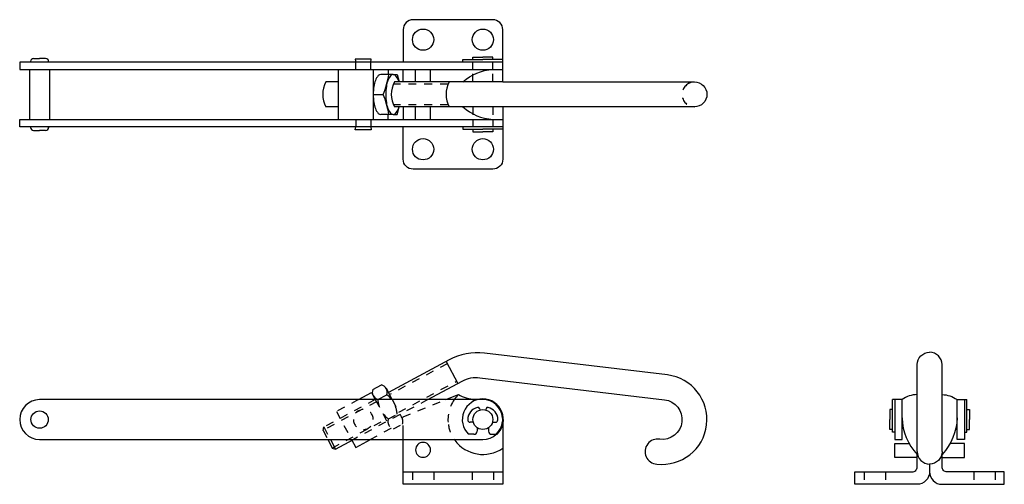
# Model space of a CAD drawing. Extents: x -14.8 to -2.5, y 8.7 to 14.5.
import ezdxf

# ---------------------------------------------------------------- set-up
doc = ezdxf.new("R2010")
doc.units = 0
doc.header["$LTSCALE"] = 0.15
doc.header["$MEASUREMENT"] = 0
doc.linetypes.add('HIDDEN', pattern=[0.375, 0.25, -0.125])
doc.linetypes.add('PHANTOM', pattern=[2.5, 1.25, -0.25, 0.25, -0.25, 0.25, -0.25])
doc.layers.get('0').update_dxf_attribs({"linetype": 'CONTINUOUS'})
doc.layers.add('HIDDEN', color=7, linetype='HIDDEN')

msp = doc.modelspace()

# ---------------------------------------------------------------- linework, layer by layer
for p, q in [((-14.641, 13.996), (-14.565, 13.996)), ((-14.489, 13.996), (-14.565, 13.996)), ((-9.252, 13.951), (-9.252, 13.981)), ((-9.252, 13.981), (-9.002, 13.981)), ((-9.127, 13.981), (-9.127, 14.013)), ((-9.127, 14.013), (-9.002, 14.013)), ((-8.877, 14.013), (-9.002, 14.013)), ((-8.752, 13.981), (-9.002, 13.981)), ((-8.877, 13.981), (-8.877, 14.013)), ((-9.846, 13.701), (-9.846, 13.857)), ((-9.659, 13.701), (-9.659, 13.857)), ((-10.128, 13.794), (-10.284, 13.794)), ((-10.128, 13.794), (-10.076, 13.794)), ((-10.076, 13.794), (-10.054, 13.701)), ((-10.377, 13.544), (-10.253, 13.544)), ((-10.076, 13.294), (-10.054, 13.388)), ((-9.846, 13.232), (-9.846, 13.388)), ((-9.659, 13.232), (-9.659, 13.388)), ((-10.128, 13.294), (-10.284, 13.294)), ((-10.128, 13.294), (-10.076, 13.294)), ((-14.678, 13.138), (-14.678, 13.13)), ((-14.451, 13.138), (-14.451, 13.13)), ((-9.252, 13.138), (-9.252, 13.108)), ((-9.252, 13.108), (-9.002, 13.108)), ((-9.127, 13.108), (-9.127, 13.076)), ((-8.752, 13.108), (-9.002, 13.108)), ((-8.877, 13.108), (-8.877, 13.076)), ((-8.752, 13.138), (-8.752, 13.108)), ((-14.641, 13.093), (-14.565, 13.093)), ((-14.489, 13.093), (-14.565, 13.093)), ((-9.127, 13.076), (-9.002, 13.076)), ((-8.877, 13.076), (-9.002, 13.076)), ((-10.375, 9.761), (-10.352, 9.717)), ((-3.832, 9.717), (-3.861, 9.717)), ((-3.861, 9.309), (-3.861, 9.717)), ((-2.957, 9.717), (-2.928, 9.717)), ((-2.928, 9.309), (-2.928, 9.717)), ((-9.044, 9.604), (-9.04, 9.587)), ((-8.961, 9.604), (-8.965, 9.587)), ((-3.895, 9.592), (-3.895, 9.467)), ((-3.861, 9.592), (-3.895, 9.592)), ((-2.928, 9.592), (-2.895, 9.592)), ((-2.895, 9.592), (-2.895, 9.467)), ((-9.123, 9.433), (-9.161, 9.433)), ((-8.882, 9.433), (-8.844, 9.433)), ((-8.814, 9.463), (-8.814, 9.467)), ((-3.895, 9.342), (-3.895, 9.467)), ((-2.895, 9.342), (-2.895, 9.467)), ((-11.008, 9.331), (-10.996, 9.374)), ((-9.115, 9.282), (-9.182, 9.282)), ((-9.075, 9.366), (-9.075, 9.322)), ((-8.929, 9.366), (-8.929, 9.322)), ((-8.889, 9.282), (-8.823, 9.282)), ((-3.861, 9.342), (-3.895, 9.342)), ((-3.832, 9.309), (-3.861, 9.309)), ((-2.957, 9.309), (-2.928, 9.309)), ((-2.928, 9.342), (-2.895, 9.342))]:
    msp.add_line(p, q)
at = {"linetype": 'HIDDEN'}
for p, q in [((-9.449, 10.167), (-10.173, 9.779)), ((-10.056, 9.559), (-9.331, 9.948)), ((-10.381, 9.771), (-10.352, 9.717)), ((-10.338, 9.69), (-11.008, 9.331)), ((-10.14, 9.717), (-10.017, 9.487)), ((-10.188, 9.475), (-10.078, 9.534)), ((-10.894, 9.109), (-10.22, 9.471)), ((-10.122, 9.351), (-10.012, 9.41))]:
    msp.add_line(p, q, dxfattribs=at)
at = {"linetype": 'Continuous'}
for p, q in [((-10.384, 9.844), (-10.273, 9.902)), ((-10.378, 9.767), (-10.352, 9.717)), ((-10.318, 9.719), (-10.207, 9.778)), ((-10.14, 9.717), (-10.213, 9.855))]:
    msp.add_line(p, q, dxfattribs=at)
for points in [[(-8.752, 13.951), (-8.752, 14.044), (-8.752, 14.357, 0.414214), (-8.877, 14.482), (-9.877, 14.482, 0.414214), (-10.002, 14.357), (-10.002, 14.044), (-10.002, 13.951)], [(-9.252, 13.701, -0.172701), (-8.877, 13.857, -0.172701)], [(-10.284, 13.794, 0.21215), (-10.314, 13.781, 0.094426), (-10.35, 13.721, 0.051109), (-10.37, 13.646, 0.038455), (-10.377, 13.544, 0.038455), (-10.37, 13.442, 0.051109), (-10.35, 13.368, 0.094426), (-10.314, 13.307, 0.21215), (-10.284, 13.294, 0.21215)], [(-10.128, 13.794, 0.21215), (-10.157, 13.781, 0.094426), (-10.194, 13.721, 0.051109), (-10.213, 13.646, 0.038455), (-10.221, 13.544, 0.038455), (-10.213, 13.442, 0.051109), (-10.194, 13.368, 0.094426), (-10.157, 13.307, 0.21215), (-10.128, 13.294, 0.21215), (-10.098, 13.307, 0.094426), (-10.061, 13.368, 0.014334), (-10.054, 13.388, 0.038455)], [(-10.054, 13.701, 0.014334), (-10.061, 13.721, 0.094426), (-10.098, 13.781, 0.21215), (-10.128, 13.794, 0.21215)], [(-10.971, 13.701, 0.26144), (-10.971, 13.388, 0.26144)], [(-10.11, 13.701, 0.26144), (-10.11, 13.388, 0.26144)], [(-8.752, 13.701), (-6.346, 13.701, -1), (-6.346, 13.388), (-8.752, 13.388), (-10.11, 13.388)], [(-9.423, 13.701, 0.26144), (-9.423, 13.388, 0.26144)], [(-9.252, 13.388, 0.172701), (-8.877, 13.232, 0.172701)], [(-8.752, 13.138), (-8.752, 13.044), (-8.752, 12.732, -0.414214), (-8.877, 12.607), (-9.877, 12.607, -0.414214), (-10.002, 12.732), (-10.002, 13.044), (-10.002, 13.138)], [(-9.694, 9.717), (-9.261, 9.95, -0.153915), (-9.039, 9.992), (-6.723, 9.716, -1), (-6.782, 9.219, 1.061332), (-6.819, 8.909, 1), (-6.686, 10.026), (-8.982, 10.3, 0.153915), (-9.426, 10.216), (-10.188, 9.807)], [(-3.551, 9.065), (-3.551, 10.156, -0.412553), (-3.395, 10.311)], [(-3.239, 9.065), (-3.239, 10.156, 0.412553), (-3.395, 10.311)], [(-9.465, 9.717), (-9.309, 9.78, 0.046874), (-9.361, 9.717)], [(-9.309, 9.78, 0.101021), (-9.104, 9.717, 0.101021)], [(-3.551, 9.78, 0.156041), (-3.739, 9.717, 0.156041)], [(-3.239, 9.78, -0.156041), (-3.051, 9.717, -0.156041)], [(-3.739, 9.487, 0.189965), (-3.551, 9.03, 0.189965)], [(-3.051, 9.487, -0.189965), (-3.239, 9.03, -0.189965)], [(-9.355, 9.208, 0.406514), (-8.752, 9.108, 0.542049)], [(-3.395, 8.909), (-3.395, 8.811, -0.414214), (-3.551, 8.655), (-3.582, 8.655), (-4.332, 8.655), (-4.332, 8.811), (-3.614, 8.811, 0.414214), (-3.551, 8.874), (-3.551, 9.03)], [(-3.551, 9.065, 0.414214), (-3.395, 8.909, 1)], [(-3.239, 9.065, -0.414214), (-3.395, 8.909, -1)], [(-3.395, 8.909), (-3.395, 8.811, 0.414214), (-3.239, 8.655), (-3.207, 8.655), (-2.457, 8.655), (-2.457, 8.811), (-3.176, 8.811, -0.414214), (-3.239, 8.874), (-3.239, 9.03)]]:
    msp.add_lwpolyline(points, format="xyb")
for points in [[(-9.885, 14.232, -1), (-9.619, 14.232, -1)], [(-9.135, 14.232, -1), (-8.869, 14.232, -1)], [(-9.885, 12.857, -1), (-9.619, 12.857, -1)], [(-9.135, 12.857, -1), (-8.869, 12.857, -1)], [(-9.846, 9.087, 1), (-9.659, 9.087, 1)]]:
    msp.add_lwpolyline(points, format="xyb", close=True)
for points in [[(-10.409, 13.951), (-10.402, 13.988), (-10.502, 13.988), (-10.603, 13.988), (-10.596, 13.951)], [(-8.752, 13.951), (-10.752, 13.951), (-14.815, 13.951), (-14.815, 13.857), (-10.752, 13.857)], [(-14.69, 13.857), (-14.69, 13.232)], [(-14.44, 13.857), (-14.44, 13.232)], [(-10.815, 13.232), (-10.815, 13.857)], [(-10.752, 13.857), (-8.752, 13.857)], [(-10.377, 13.857), (-10.377, 13.232)], [(-10.19, 13.857), (-10.19, 13.794)], [(-10.002, 13.701), (-10.002, 13.857)], [(-8.752, 13.701), (-8.752, 13.951)], [(-10.815, 13.701), (-10.971, 13.701)], [(-8.752, 13.701), (-10.11, 13.701)], [(-10.815, 13.388), (-10.971, 13.388)], [(-10.002, 13.388), (-10.002, 13.232)], [(-8.752, 13.388), (-8.752, 13.138)], [(-8.752, 13.138), (-10.752, 13.138), (-14.815, 13.138), (-14.815, 13.232), (-10.752, 13.232)], [(-10.752, 13.232), (-8.752, 13.232)], [(-10.19, 13.232), (-10.19, 13.294)], [(-10.409, 13.138), (-10.402, 13.101), (-10.502, 13.101), (-10.603, 13.101), (-10.596, 13.138)], [(-9.464, 10.195), (-9.316, 9.92)], [(-10.563, 9.717), (-10.399, 9.805), (-10.352, 9.717)], [(-8.752, 9.439), (-8.752, 8.655), (-10.002, 8.655), (-10.002, 9.241)], [(-10.949, 9.221), (-10.894, 9.109), (-10.853, 9.096)], [(-10.915, 9.217), (-10.853, 9.096), (-10.626, 9.217)], [(-10.651, 9.217), (-10.598, 9.118), (-10.414, 9.217)], [(-3.551, 8.993), (-3.832, 8.993), (-3.832, 9.165), (-3.651, 9.165)], [(-3.239, 8.993), (-2.957, 8.993), (-2.957, 9.165), (-3.138, 9.165)], [(-10.002, 8.811), (-8.752, 8.811)]]:
    msp.add_lwpolyline(points)
for points in [[(-3.739, 9.217), (-3.739, 9.54), (-3.739, 9.717), (-3.832, 9.717), (-3.832, 9.217)], [(-3.051, 9.217), (-3.051, 9.54), (-3.051, 9.717), (-2.957, 9.717), (-2.957, 9.217)]]:
    msp.add_lwpolyline(points, close=True)
at = {"linetype": 'HIDDEN'}
msp.add_lwpolyline([(-10.627, 9.467, 1), (-10.377, 9.467, 1)], format="xyb", close=True, dxfattribs=at)
msp.add_circle((-14.565, 9.467), 0.109)
for centre, radius, start, end in [((-14.641, 13.958), 0.0375, 90, 180), ((-14.489, 13.958), 0.0375, 0, 90), ((-11.188, 13.944), 1.017, 336.8699, 351.5426), ((-11.188, 13.145), 1.017, 8.4574, 23.1301), ((-14.641, 13.13), 0.0375, 180, 270), ((-14.489, 13.13), 0.0375, 270, 0), ((-9.002, 9.467), 0.258, 314.1882, 225.8118), ((-9.034, 9.465), 0.158, 102.5269, 178.9835), ((-9.063, 9.599), 0.02, 14.5829, 102.5269), ((-8.941, 9.599), 0.02, 77.4731, 165.4171), ((-8.971, 9.465), 0.158, 1.0165, 77.4731), ((-9.161, 9.463), 0.03, 180, 270), ((-8.844, 9.463), 0.03, 270, 0), ((-9.115, 9.322), 0.04, 270, 0), ((-8.889, 9.322), 0.04, 180, 270)]:
    msp.add_arc(centre, radius, start, end)
at = {"linetype": 'PHANTOM'}
msp.add_arc((-6.346, 13.544), 0.156, 90, 270, dxfattribs=at)
at = {"linetype": 'Continuous'}
for centre, radius, start, end in [((-10.297, 9.81), 0.0947, 340.075, 75.925), ((-10.295, 9.811), 0.0947, 160.075, 255.925), ((-10.407, 9.513), 0.332, 38.0589, 53.0576), ((-9.986, 9.736), 0.332, 182.9424, 183.2882)]:
    msp.add_arc(centre, radius, start, end, dxfattribs=at)
at = {"linetype": 'HIDDEN'}
for centre, radius, start, end in [((-9.989, 9.741), 0.332, 184.0148, 233.0576), ((-10.409, 9.517), 0.332, 2.9424, 37.1436), ((-10.1, 9.442), 0.0947, 340.4865, 76.3365), ((-10.099, 9.443), 0.0947, 160.075, 255.925)]:
    msp.add_arc(centre, radius, start, end, dxfattribs=at)
at = {"layer": 'HIDDEN'}
for p, q in [((-10.596, 13.857), (-10.596, 13.951)), ((-10.409, 13.857), (-10.409, 13.951)), ((-9.127, 13.857), (-9.127, 13.951)), ((-9.127, 13.701), (-9.127, 13.857)), ((-8.877, 13.857), (-8.877, 13.951)), ((-8.877, 13.701), (-8.877, 13.857)), ((-9.437, 13.673), (-10.124, 13.673)), ((-9.437, 13.416), (-10.124, 13.416)), ((-9.127, 13.388), (-9.127, 13.232)), ((-8.877, 13.388), (-8.877, 13.232)), ((-10.596, 13.232), (-10.596, 13.138)), ((-10.409, 13.232), (-10.409, 13.138)), ((-9.127, 13.232), (-9.127, 13.138)), ((-8.877, 13.232), (-8.877, 13.138)), ((-10.352, 9.717), (-10.996, 9.374)), ((-10.563, 9.717), (-10.84, 9.569)), ((-9.694, 9.717), (-10.626, 9.217)), ((-10.352, 9.717), (-10.157, 9.355)), ((-10.002, 9.503), (-9.465, 9.717)), ((-10.84, 9.569), (-10.651, 9.217)), ((-10.002, 9.293), (-10.002, 9.503)), ((-11.008, 9.331), (-10.949, 9.221)), ((-10.996, 9.374), (-10.915, 9.217)), ((-10.157, 9.355), (-10.414, 9.217)), ((-10.002, 9.241), (-10.002, 9.293)), ((-9.885, 8.811), (-9.885, 8.655)), ((-9.619, 8.811), (-9.619, 8.655)), ((-9.135, 8.811), (-9.135, 8.655)), ((-8.869, 8.811), (-8.869, 8.655)), ((-4.215, 8.811), (-4.215, 8.655)), ((-3.949, 8.811), (-3.949, 8.655)), ((-2.84, 8.811), (-2.84, 8.655)), ((-2.574, 8.811), (-2.574, 8.655))]:
    msp.add_line(p, q, dxfattribs=at)
at = {"layer": 'HIDDEN', "linetype": 'Continuous'}
msp.add_lwpolyline([(-8.752, 9.439), (-8.752, 9.467), (-8.754, 9.491, 0.386468), (-9.002, 9.717), (-14.565, 9.717, 1), (-14.565, 9.217), (-9.002, 9.217, 0.386468), (-8.754, 9.443, 0.386468)], format="xyb", dxfattribs=at)
msp.add_circle((-9.002, 9.467), 0.125, dxfattribs=at)
at = {"layer": 'HIDDEN'}
for radius, start, end in [(0.438, 145.1501, 191.0105), (0.437, 188.2132, 216.3602)]:
    msp.add_arc((-9.002, 9.467), radius, start, end, dxfattribs=at)

doc.saveas('drawing.dxf')
